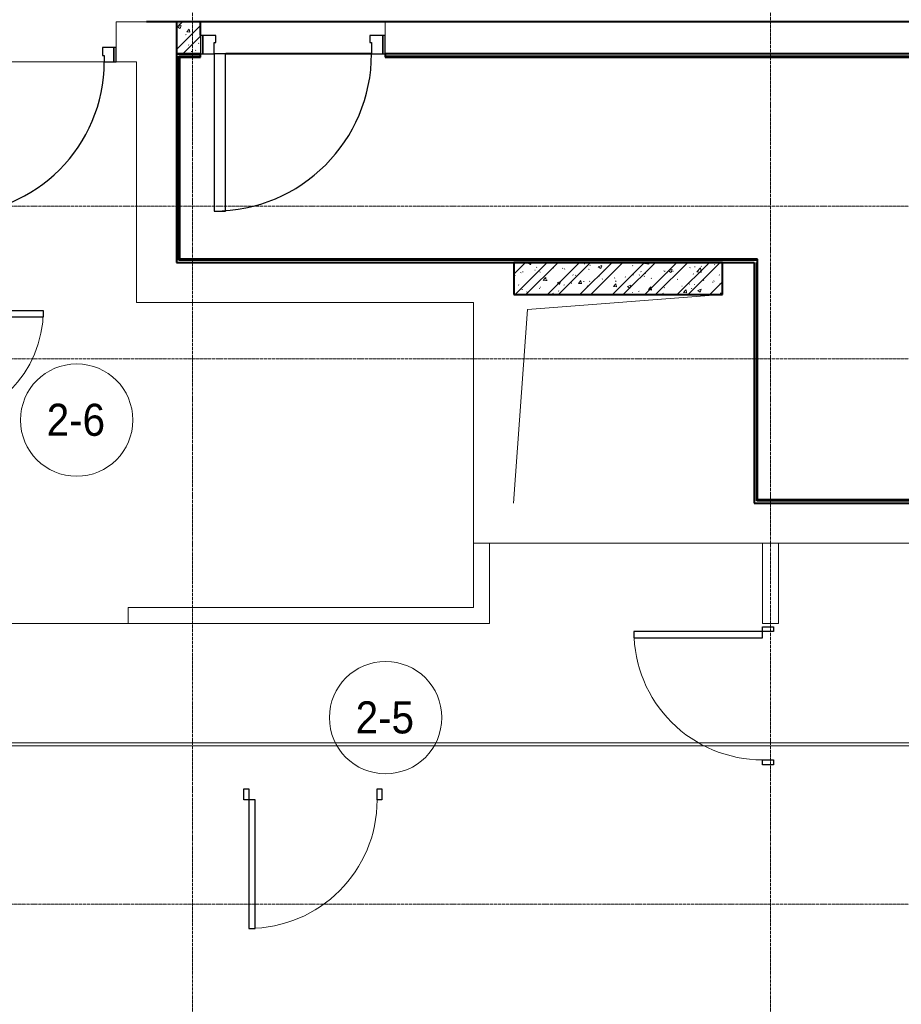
# Model space of a CAD drawing. Header units: millimetres. Extents: x 5617 to 103266, y 7718 to 198901.
# Tile 31 of 51: x 48657 to 54150, y 62677 to 68813. Entities that reach past the tile are written whole.
import ezdxf

# ---------------------------------------------------------------- set-up
doc = ezdxf.new("R2010")
doc.units = ezdxf.units.MM
for name, pattern in [('ADSK_Линия сетки', [25, 20, -2.5, 0, -2.5]), ('Линия сетки', [25, 20, -2.5, 0, -2.5]), ('Штрих_3_1_5_', [4.5, 3, -1.5]), ('Штриховая_ш3 п1_5', [4.5, 3, -1.5])]:
    doc.linetypes.add(name, pattern=pattern)
doc.layers.add('_Разделитель помещений_', color=4, linetype='Штриховая_ш3 п1_5', lineweight=40, true_color=0x00ffff)
for name, color, linetype, lineweight in [('Двери', 7, 'Continuous', 18), ('Каркас_Импост', 7, 'Continuous', 30), ('Марки помещений', 7, 'Continuous', 20), ('Монтажный зазор', 7, 'Continuous', 30), ('Оси', 7, 'Continuous', 9), ('Панель', 7, 'Continuous', 30), ('Перекрытия', 7, 'Continuous', 18), ('Стены', 7, 'Continuous', 18), ('Стены разрез', 7, 'Continuous', 40), ('Стены штриховка', 7, 'Continuous', 40), ('Форма', 7, 'Continuous', 18), ('Формообразующий элемент-перекрытие', 7, 'Continuous', 18)]:
    doc.layers.add(name, color=color, linetype=linetype, lineweight=lineweight)
doc.styles.add('Arial_3', font='arial.ttf', dxfattribs={"width": 0.9, "height": 200})
pattern_1 = [(50, (0, 0), (218.62117, -19.1268), [22.86, -251.46]), (355, (0, 0), (-42.2919, 229.2684), [18.288, -201.168]), (100.451, (18.22, -1.6), (176.3311, 210.13963), [19.428, -213.708]), (46.184, (0, 60.96), (325.29495, -50.4516), [34.29, -377.19]), (96.636, (27.1, 56.76), (284.883, 296.9127), [29.142, -320.562]), (351.184, (0, 60.96), (284.8858, 296.9107), [27.432, -301.752]), (21, (30.48, 45.72), (181.93753, -122.71832), [22.86, -251.46]), (326, (30.48, 45.72), (74.1622, 221.0262), [18.288, -201.168]), (71.451, (45.64, 35.5), (256.10035, 98.30526), [19.428, -213.708]), (37.5, (0, 0), (3.70639, 101.465895), [3.353, -195.377, 3.353, -200.863, -201.93]), (37.5, (0, 0), (3.70639, 101.465895), [-402.946, 3.353, -198.577]), (7.5, (0, 0), (80.18358, 120.21653), [3.353, -113.081, 3.353, -190.805, -76.962]), (7.5, (0, 0), (80.18358, 120.21653), [-310.591, 3.353, -73.609]), (327.5, (-67.97, 0), (162.70865, -6.87497), [3.353, -72.847, 3.353, -234.391, -315.468]), (327.5, (-67.97, 0), (162.70865, -6.87497), [-313.944, 3.353, -312.115]), (317.5, (-98.45, 0), (177.75468, 30.51183), [3.353, -95.707, 3.353, -154.534, -224.028]), (317.5, (-98.45, 0), (177.75468, 30.51183), [-256.946, 3.353, -220.675])]
pattern_2 = [(45, (0, 0), (-101.02788, 101.02788), []), (45, (67.35, 0), (-101.02788, 101.02788), [])]

# ---------------------------------------------------------------- blocks, each defined once
blk = doc.blocks.new('A_DOR_Door - Вн_3_Одинарная_800x2100-2943538-МКСС_K1_L15__47_700_')
at = {"layer": 'Двери', "color": 253, "lineweight": 30, "true_color": 0xaaaaaa}
for p, q in [((-350, 20), (-350, 720)), ((-350, 720), (-310, 720)), ((-350, 20), (-350, 720)), ((-310, 720), (-310, 20)), ((-380, 20), (-380, -50)), ((-350, 20), (-380, 20)), ((-310, 20), (-350, 20)), ((-350, -50), (-350, 20)), ((380, 20), (350, 20)), ((350, 20), (350, -50)), ((380, -50), (380, 20)), ((-380, -50), (-350, -50)), ((350, -50), (380, -50))]:
    blk.add_line(p, q, dxfattribs=at)
at = {"layer": 'Двери', "color": 254, "lineweight": 9, "true_color": 0xd4d4d4}
blk.add_arc((-350, 20), 700, 360, 90, dxfattribs=at)
blk = doc.blocks.new('A_DOR_Door - Вн_3_Одинарная_900x2100-2944626-МКСС_K1_L15__47_700_')
at = {"layer": 'Двери', "color": 253, "lineweight": 30, "true_color": 0xaaaaaa}
for p, q in [((-430, 20), (-400, 20)), ((-430, -50), (-430, 20)), ((-400, 20), (-400, -50)), ((400, -50), (400, 20)), ((400, 20), (430, 20)), ((430, 20), (430, -50)), ((-400, -50), (-430, -50)), ((-400, -50), (-400, -850)), ((-360, -50), (-400, -50)), ((-400, -50), (-400, -850)), ((-360, -850), (-360, -50)), ((430, -50), (400, -50)), ((-400, -850), (-360, -850))]:
    blk.add_line(p, q, dxfattribs=at)
at = {"layer": 'Двери', "color": 254, "lineweight": 9, "true_color": 0xd4d4d4}
blk.add_arc((-400, -50), 800, 270, 0, dxfattribs=at)
blk = doc.blocks.new('101_Дверь_Однопольная - _НЧ_Мет_900х2100_Квартира_Л-3606077-МКСС_K1_L15__47_700_')
at = {"layer": 'Каркас_Импост', "color": 253, "true_color": 0xaaaaaa}
for p, q in [((-475, 125), (-535, 125)), ((-535, 125), (-535, 35)), ((-475, 85), (-475, 125)), ((535, 125), (475, 125)), ((475, 125), (475, 85)), ((535, 35), (535, 125)), ((-465, 85), (-475, 85)), ((-465, 35), (-465, 85)), ((475, 85), (465, 85)), ((465, 85), (465, 35)), ((-535, 35), (-465, 35)), ((465, 35), (535, 35))]:
    blk.add_line(p, q, dxfattribs=at)
at = {"layer": 'Монтажный зазор', "color": 253, "true_color": 0xaaaaaa}
for p, q in [((-535, 125), (-550, 125)), ((-550, 125), (-550, 35)), ((-535, 35), (-535, 125)), ((550, 125), (535, 125)), ((535, 125), (535, 35)), ((550, 35), (550, 125)), ((-550, 35), (-535, 35)), ((535, 35), (550, 35))]:
    blk.add_line(p, q, dxfattribs=at)
at = {"layer": 'Панель', "color": 253, "true_color": 0xaaaaaa}
for p, q in [((475, 1075), (435, 1075)), ((435, 1075), (435, 125)), ((475, 125), (475, 1075)), ((435, 125), (475, 125))]:
    blk.add_line(p, q, dxfattribs=at)
blk.add_arc((475, 125), 950, 90, 180, dxfattribs=at)
blk = doc.blocks.new('101_Дверь_Однопольная - _НЧ_Мет_900х2100_ЛК_По дизайн-проекту_EI60_Л-3789808-МКСС_K1_L15__47_700_')
at = {"layer": 'Каркас_Импост', "color": 253, "true_color": 0xaaaaaa}
for p, q in [((-490, 100), (-560, 100)), ((-560, 100), (-560, -15)), ((-490, 30), (-490, 100)), ((560, 100), (490, 100)), ((490, 100), (490, 30)), ((560, -15), (560, 100)), ((-480, 30), (-490, 30)), ((-480, -15), (-480, 30)), ((490, 30), (480, 30)), ((480, 30), (480, -15)), ((-560, -15), (-480, -15)), ((480, -15), (560, -15))]:
    blk.add_line(p, q, dxfattribs=at)
at = {"layer": 'Монтажный зазор', "color": 253, "true_color": 0xaaaaaa}
for p, q in [((-560, 100), (-575, 100)), ((-575, 100), (-575, -15)), ((-560, -15), (-560, 100)), ((575, 100), (560, 100)), ((560, 100), (560, -15)), ((575, -15), (575, 100)), ((-575, -15), (-560, -15)), ((560, -15), (575, -15))]:
    blk.add_line(p, q, dxfattribs=at)
at = {"layer": 'Панель', "color": 253, "true_color": 0xaaaaaa}
for p, q in [((490, 1080), (420, 1080)), ((420, 1080), (420, 100)), ((490, 100), (490, 1080)), ((420, 100), (490, 100))]:
    blk.add_line(p, q, dxfattribs=at)
blk.add_arc((490, 100), 980, 90, 180, dxfattribs=at)
blk = doc.blocks.new('135_SLK_K1_AR_rvt-1-МКСС_K1_L15__47_700_')
at = {"layer": 'Стены разрез', "lineweight": 9, "true_color": 0xaaaaaa}
h = blk.add_hatch(dxfattribs=at)
h.set_pattern_fill('FP_1', color=253, style=0, pattern_type=2)
h.set_pattern_definition(pattern_1)
h.paths.add_polyline_path([(36000, 68600), (36000, 68800), (35850, 68800), (35850, 68600), (35899.4, 68600)])
h = blk.add_hatch(dxfattribs=at)
h.set_pattern_fill('FP_2', color=253, style=0, pattern_type=2)
h.set_pattern_definition(pattern_2)
h.paths.add_polyline_path([(36000, 68600), (36000, 68800), (35850, 68800), (35850, 68600), (35899.4, 68600)])
h = blk.add_hatch(dxfattribs=at)
h.set_pattern_fill('FP_1', color=253, style=0, pattern_type=2)
h.set_pattern_definition(pattern_1)
h.paths.add_polyline_path([(37951.2, 67100), (39251.2, 67100), (39251.2, 67300), (37951.2, 67300)])
h = blk.add_hatch(dxfattribs=at)
h.set_pattern_fill('FP_2', color=253, style=0, pattern_type=2)
h.set_pattern_definition(pattern_2)
h.paths.add_polyline_path([(37951.2, 67100), (39251.2, 67100), (39251.2, 67300), (37951.2, 67300)])
at = {"color": 253, "lineweight": 18, "true_color": 0xaaaaaa}
for p, q in [((38037.1, 67007.8), (39250.5, 67100)), ((37950, 65800), (38037.1, 67007.8))]:
    blk.add_line(p, q, dxfattribs=at)
at = {"layer": '_Разделитель помещений_', "color": 131, "linetype": 'Штрих_3_1_5_', "true_color": 0xaaffff}
for p, q in [((35850, 68800), (35662.5, 68800)), ((49850, 68800), (36000, 68800)), ((37065, 68600), (36155, 68600))]:
    blk.add_line(p, q, dxfattribs=at)
at = {"layer": 'Перекрытия', "color": 253, "true_color": 0xaaaaaa}
for p, q in [((35475, 68640), (35475, 68800)), ((35475, 68800), (35850, 68800)), ((37150, 68715), (37150, 68800)), ((37150, 68800), (49850, 68800)), ((35400, 68550), (34490, 68550)), ((34490, 68550), (35400, 68550)), ((35600, 68550), (35475, 68550)), ((35600, 67050), (35600, 68550)), ((37065, 68600), (36155, 68600)), ((36155, 68600), (37065, 68600)), ((37700, 67050), (35600, 67050)), ((37700, 65550), (37700, 67050)), ((39500, 65550), (37800, 65550)), ((40550, 65550), (39600, 65550))]:
    blk.add_line(p, q, dxfattribs=at)
at = {"layer": 'Стены', "color": 253, "true_color": 0xaaaaaa}
for p, q in [((37700, 65150), (37700, 65550)), ((37700, 65550), (37800, 65550)), ((37800, 65550), (37800, 65150)), ((39500, 65050), (39500, 65550)), ((39500, 65550), (39600, 65550)), ((39600, 65550), (39600, 65050)), ((35550, 65150), (37700, 65150)), ((35550, 65050), (35550, 65150)), ((37800, 65050), (37800, 65150)), ((34350, 65050), (35549.7, 65050)), ((35549.7, 65049.2), (34350, 65049.2)), ((35549.7, 65050), (35549.7, 65049.2)), ((37800, 65050), (35550, 65050)), ((39500, 65050), (39600, 65050))]:
    blk.add_line(p, q, dxfattribs=at)
at = {"layer": 'Стены разрез', "color": 253, "true_color": 0xaaaaaa}
for p, q in [((36000, 68800), (35850, 68800)), ((35850, 68800), (35850, 68600)), ((36000, 68715), (36000, 68800)), ((35850, 68600), (35850, 67300)), ((35865, 68600), (35850, 68600)), ((35850, 68600), (36000, 68600)), ((35870, 68600), (35865, 68600)), ((36000, 68600), (35870, 68600)), ((35870, 67320), (35870, 68580)), ((35870, 68580), (36000, 68580)), ((36000, 68580), (36000, 68600)), ((43452.5, 68600), (37150, 68600)), ((37150, 68600), (37150, 68580)), ((37150, 68580), (43452.5, 68580)), ((39470, 67320), (35870, 67320)), ((39470, 67300), (39470, 67320)), ((35850, 67300), (35865, 67300)), ((35865, 67300), (35870, 67300)), ((35870, 67300), (39450, 67300)), ((39251.2, 67300), (37951.2, 67300)), ((37951.2, 67300), (37951.2, 67100)), ((39251.2, 67100), (39251.2, 67300)), ((39450, 67300), (39450, 65800)), ((39470, 65820), (39470, 67300)), ((37951.2, 67100), (39251.2, 67100)), ((39450, 65800), (39465, 65800)), ((39465, 65800), (39470, 65800)), ((45187.9, 65820), (39470, 65820)), ((39470, 65800), (45187.9, 65800))]:
    blk.add_line(p, q, dxfattribs=at)
at = {"layer": 'Стены штриховка', "color": 253, "true_color": 0xaaaaaa}
for p, q in [((35865, 67315), (35865, 68585)), ((35865, 68585), (35870, 68585)), ((35870, 68585), (36000, 68585)), ((37150, 68585), (43452.5, 68585)), ((35870, 67315), (35865, 67315)), ((39470, 67315), (35870, 67315)), ((39465, 65815), (39465, 67300)), ((39470, 67300), (39465, 67300)), ((39470, 65815), (39465, 65815)), ((45187.9, 65815), (39470, 65815))]:
    blk.add_line(p, q, dxfattribs=at)
at = {"layer": 'Двери', "color": 253, "lineweight": 18, "true_color": 0xaaaaaa}
for name, p, rotation in [('101_Дверь_Однопольная - _НЧ_Мет_900х2100_ЛК_По дизайн-проекту_EI60_Л-3789808-МКСС_K1_L15__47_700_', (36575, 68700), 180), ('101_Дверь_Однопольная - _НЧ_Мет_900х2100_Квартира_Л-3606077-МКСС_K1_L15__47_700_', (34925, 68675), 180), ('A_DOR_Door - Вн_3_Одинарная_800x2100-2943538-МКСС_K1_L15__47_700_', (34300, 66650), 269.9999999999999), ('A_DOR_Door - Вн_3_Одинарная_900x2100-2944626-МКСС_K1_L15__47_700_', (39550, 64600), 269.9999999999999)]:
    blk.add_blockref(name, p, dxfattribs=dict(at, rotation=rotation))
blk.add_blockref('A_DOR_Door - Вн_3_Одинарная_900x2100-2944626-МКСС_K1_L15__47_700_', (36700, 64000), dxfattribs=at)
blk = doc.blocks.new('135_SLK_K1_AR_FCD_rvt-1-МКСС_K1_L15__47_700_')
at = {"layer": 'Форма', "color": 253, "lineweight": 9, "true_color": 0xaaaaaa}
blk.add_line((44115, 64287.7), (13904.7, 64287.7), dxfattribs=at)
at = {"layer": 'Формообразующий элемент-перекрытие', "color": 253, "lineweight": 5, "true_color": 0xaaaaaa}
blk.add_line((34250, 64305.2), (40991.5, 64305.2), dxfattribs=at)
blk = doc.blocks.new('050_Марка_Помещение - Номер-620969-МКСС_K1_L15__47_700_')
at = {"layer": 'Марки помещений'}
blk.add_circle((0, 0), 3.5, dxfattribs=at)

msp = doc.modelspace()

# ---------------------------------------------------------------- linework, layer by layer
at = {"layer": 'Оси', "linetype": 'Линия сетки'}
for p, q in [((49734, 57340.2), (49734, 78150)), ((53334, 57340.2), (53334, 78150))]:
    msp.add_line(p, q, dxfattribs=at)
at = {"layer": 'Оси', "linetype": 'ADSK_Линия сетки'}
for p, q in [((71384, 67650), (25496.4, 67650)), ((71384, 66700), (25496.4, 66700)), ((71384, 63300), (25496.4, 63300))]:
    msp.add_line(p, q, dxfattribs=at)

# ---------------------------------------------------------------- block references
at = {"lineweight": 5}
for name in ['135_SLK_K1_AR_FCD_rvt-1-МКСС_K1_L15__47_700_', '135_SLK_K1_AR_rvt-1-МКСС_K1_L15__47_700_']:
    msp.add_blockref(name, (13784, 0), dxfattribs=at)
at = {"layer": 'Марки помещений', "xscale": 99.99999999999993, "yscale": 99.99999999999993, "zscale": 99.99999999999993}
for p in [(49012.1, 66317.8), (50936.9, 64463.1)]:
    msp.add_blockref('050_Марка_Помещение - Номер-620969-МКСС_K1_L15__47_700_', p, dxfattribs=at)

# ---------------------------------------------------------------- texts
at = {"layer": 'Марки помещений', "lineweight": 9, "char_height": 200, "width": 447.342, "attachment_point": 1, "style": 'Arial_3'}
for s, insert in [('2-6', (48825.6, 66419.5)), ('2-5', (50750.3, 64564.8))]:
    msp.add_mtext(s, dxfattribs=dict(at, insert=insert))

doc.saveas('drawing.dxf')
